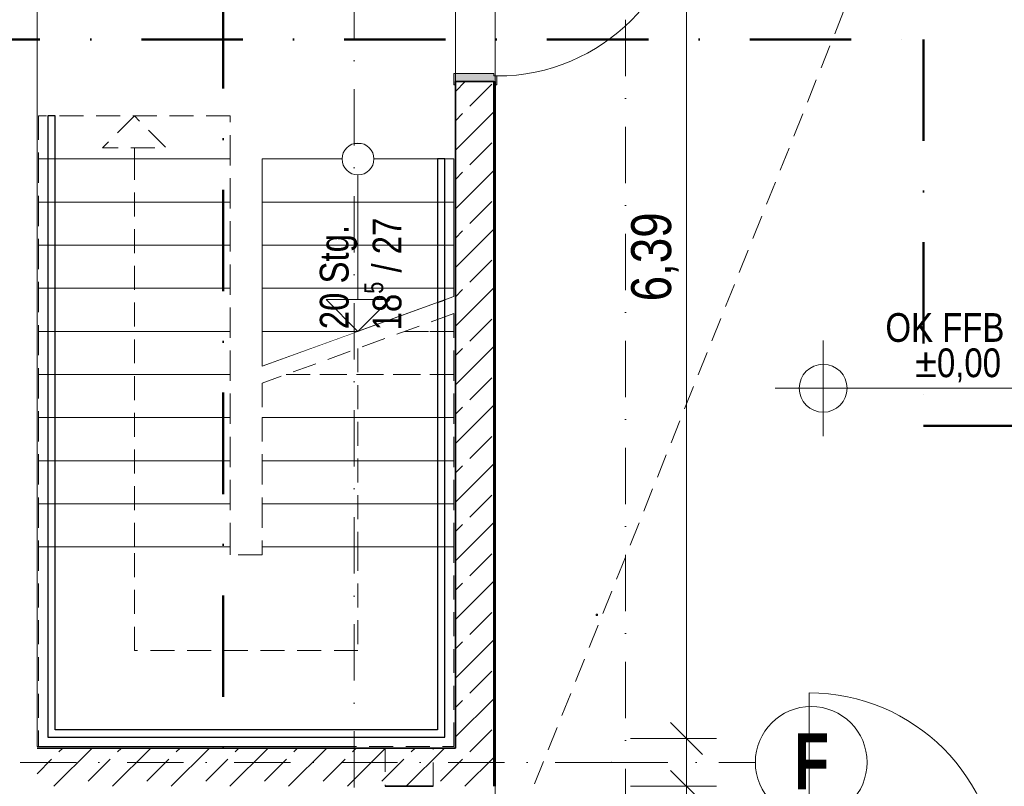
# Model space of a CAD drawing. Header units: metres. Extents: x -177922 to 5550634, y -507967 to 368279.
# Tile 74 of 125: x 3695100 to 3701266, y -47779 to -42976. Entities that reach past the tile are written whole.
import ezdxf

# ---------------------------------------------------------------- set-up
doc = ezdxf.new("R2010")
doc.units = ezdxf.units.M
doc.header["$LTSCALE"] = 0.05
doc.header["$PDSIZE"] = 0.8
for name, pattern in [('Strichlinie_ eng', [4600, 3000, -1600]), ('Strichpunktlinie', [13405.555248, 7055.555344, -3527.777672, 0, -2822.222233]), ('Strichpunktlinie_ lang', [25400, 12700, -6350, 0, -6350]), ('Wipeout_Contour', [20000, 0, -20000])]:
    doc.linetypes.add(name, pattern=pattern)
for name, color, linetype in [('A_1_Bauteilschraffuren', 7, 'Continuous'), ('A_1_Geländer _ Brüstungen', 7, 'Continuous'), ('A_1_Schraffuren', 7, 'Continuous'), ('A_1_Treppen', 7, 'Continuous'), ('A_1_Türen', 7, 'Continuous'), ('A_1_Wände_Innen_Massiv', 7, 'Continuous'), ('A_3_Achsen_Raster', 7, 'Continuous'), ('A_3_Schnittführung', 7, 'Continuous'), ('A_4_Bemaßung_100', 7, 'Continuous'), ('A_4_Bemaßung_innen_100', 7, 'Continuous'), ('A_4_Etiketten_UHD', 7, 'Continuous'), ('A_4_Umgrenzung_Raumlegende', 7, 'Continuous')]:
    doc.layers.add(name, color=color, linetype=linetype)
doc.styles.add('ERSTELLTER_STIL_1', font='txt')
doc.styles.add('ERSTELLTER_STIL_2', font='ARIALN.TTF')
doc.styles.add('ERSTELLTER_STIL_5', font='txt')
doc.dimstyles.new('ERSTELLTER_STIL__20', dxfattribs={"dimtxt": 250, "dimasz": 190, "dimexe": 0.18, "dimexo": 350, "dimgap": 0, "dimtad": 1, "dimlfac": 0.001, "dimzin": 0, "dimdsep": 46, "dimtxsty": 'ERSTELLTER_STIL_1', "dimblk": 'ARROWHEAD_6', "dimblk1": 'ARROWHEAD_6', "dimblk2": 'ARROWHEAD_6', "dimcen": 0.09, "dimclrd": 7, "dimclre": 7, "dimclrt": 7, "dimazin": 0, "dimtfac": 1, "dimtdec": 4, "dimtmove": 0, "dimatfit": 3, "dimfxl": 1, "dimtolj": 1, "dimtzin": 0, "dimarcsym": 0})
pattern_1 = [(45, (3733493.5, -38278.93), (-183.8478, 183.8478), []), (45, (3733401.57, -38187), (-183.8478, 183.8478), [195, -65])]

# ---------------------------------------------------------------- blocks, each defined once
blk = doc.blocks.new('*D132', base_point=(3733493.5, -38278.9))
at = {"layer": 'A_4_Bemaßung_100', "color": 7, "linetype": 'Continuous', "lineweight": 13}
for p, q in [((3699175.9, -47378.9), (3699375.9, -47578.9)), ((3699463.4, -47478.9), (3698925.9, -47478.9)), ((3699275.9, -47778.9), (3699275.9, -47478.9)), ((3699175.9, -47678.9), (3699375.9, -47878.9)), ((3699463.4, -47778.9), (3698925.9, -47778.9)), ((3699275.9, -47928.9), (3699275.9, -47778.9))]:
    blk.add_line(p, q, dxfattribs=at)
at = {"layer": 'A_4_Bemaßung_100', "color": 7, "lineweight": 15, "insert": (3699225.9, -48211), "char_height": 250, "attachment_point": 7, "rotation": 90, "style": 'ERSTELLTER_STIL_1'}
blk.add_mtext('\\A1;{\\pql;\\fSwis721 Cn BT|b0|i0|c0|p0;\\W1.000000;30}', dxfattribs=at)
blk = doc.blocks.new('ARROWHEAD_6')
at = {"color": 0, "linetype": 'Continuous', "lineweight": 0}
for p, q in [((-0.5, -0.5), (0.5, 0.5)), ((0, 0), (-1, 0))]:
    blk.add_line(p, q, dxfattribs=at)
blk = doc.blocks.new('*D133', base_point=(3733493.5, -38278.9))
at = {"layer": 'A_4_Bemaßung_100', "color": 7, "linetype": 'Continuous', "lineweight": 13}
for p, q in [((3699175.9, -40988.9), (3699375.9, -41188.9)), ((3699463.4, -41088.9), (3698925.9, -41088.9)), ((3699275.9, -47478.9), (3699275.9, -41088.9)), ((3699175.9, -47378.9), (3699375.9, -47578.9)), ((3699463.4, -47478.9), (3698925.9, -47478.9))]:
    blk.add_line(p, q, dxfattribs=at)
at = {"layer": 'A_4_Bemaßung_100', "color": 7, "lineweight": 15, "char_height": 250, "attachment_point": 7, "rotation": 90, "style": 'ERSTELLTER_STIL_1'}
for s, insert in [('\\A1;{\\pql;\\fSwis721 Cn BT|b0|i0|c0|p0;\\W1.000000;24}', (3699225.9, -41521)), ('\\A1;{\\pql;\\fSwis721 Cn BT|b0|i0|c0|p0;\\W1.000000;6,39}', (3699225.9, -44740.6))]:
    blk.add_mtext(s, dxfattribs=dict(at, insert=insert))

msp = doc.modelspace()

# ---------------------------------------------------------------- hatches: boundary and pattern name
at = {"layer": 'A_1_Bauteilschraffuren', "linetype": 'Continuous', "lineweight": 18}
msp.add_hatch(color=154, dxfattribs=at).paths.add_polyline_path([(3697818.496, -43313.926), (3697818.496, -43383.926), (3697828.496, -43383.926), (3697828.496, -43363.926), (3698078.496, -43363.926), (3698078.496, -43383.926), (3698088.496, -43383.926), (3698088.496, -43328.926), (3698068.496, -43328.926), (3698068.496, -43313.926)])
at = {"layer": 'A_1_Bauteilschraffuren', "linetype": 'Continuous', "lineweight": 13}
h = msp.add_hatch(dxfattribs=at)
h.set_pattern_fill('Verputz_0006', color=251, style=0, pattern_type=2)
h.set_pattern_definition([(0, (3733493.5, -38278.93), (0, 173.2051), [0, -100]), (0, (3733543.5, -38192.32), (0, 173.2051), [0, -100])])
h.paths.add_polyline_path([(3698078.496, -43363.926), (3698068.496, -43363.926), (3698068.496, -47778.926), (3698078.496, -47778.926)])
h = msp.add_hatch(dxfattribs=at)
h.set_pattern_fill('Beton__Stahlbeton_0006', color=253, style=0, pattern_type=2)
h.set_pattern_definition(pattern_1)
h.paths.add_polyline_path([(3695208.496, -47778.926), (3697828.496, -47778.926), (3697828.496, -47538.926), (3695208.496, -47538.926)])

# ---------------------------------------------------------------- linework, layer by layer
at = {"color": 1, "linetype": 'Continuous', "lineweight": 18}
msp.add_lwpolyline([(3698719.235, -46704.492, 1), (3698709.641, -46704.492, 1)], format="xyb", close=True, dxfattribs=at)
at = {"layer": 'A_1_Geländer _ Brüstungen', "color": 7, "linetype": 'Continuous', "lineweight": 25}
for p, q in [((3695321.496, -43578.926), (3695275.496, -43578.926)), ((3695275.496, -43578.926), (3695275.496, -43848.926)), ((3695321.496, -43848.926), (3695321.496, -43578.926)), ((3695275.496, -43848.926), (3695275.496, -46548.926)), ((3695321.496, -46548.926), (3695321.496, -43848.926)), ((3697715.496, -46278.926), (3697715.496, -47425.926)), ((3697761.496, -47471.926), (3697761.496, -46278.926)), ((3695275.496, -46548.926), (3695275.496, -47471.926)), ((3695321.496, -47425.926), (3695321.496, -46548.926)), ((3695275.496, -47471.926), (3697761.496, -47471.926)), ((3697715.496, -47425.926), (3695321.496, -47425.926))]:
    msp.add_line(p, q, dxfattribs=at)
at = {"layer": 'A_1_Geländer _ Brüstungen', "color": 7, "linetype": 'Continuous', "lineweight": 13}
for p, q in [((3695321.496, -43578.926), (3695275.496, -43578.926)), ((3695275.496, -43578.926), (3695275.496, -43848.926)), ((3695321.496, -43848.926), (3695321.496, -43578.926)), ((3695275.496, -43848.926), (3695275.496, -46548.926)), ((3695321.496, -46548.926), (3695321.496, -43848.926)), ((3697715.496, -46278.926), (3697715.496, -47425.926)), ((3697761.496, -47471.926), (3697761.496, -46278.926)), ((3695275.496, -46548.926), (3695275.496, -47471.926)), ((3695321.496, -47425.926), (3695321.496, -46548.926)), ((3695275.496, -47471.926), (3697761.496, -47471.926)), ((3697715.496, -47425.926), (3695321.496, -47425.926))]:
    msp.add_line(p, q, dxfattribs=at)
at = {"layer": 'A_1_Treppen', "color": 7, "linetype": 'Strichlinie_ eng', "lineweight": 13}
for p, q in [((3696418.496, -43578.926), (3695218.496, -43578.926)), ((3695218.496, -43578.926), (3695218.496, -43848.926)), ((3695818.496, -43848.926), (3695818.496, -43578.926)), ((3696418.496, -43848.926), (3696418.496, -43578.926)), ((3696418.496, -43848.926), (3695218.496, -43848.926)), ((3695218.496, -43848.926), (3695218.496, -44118.926)), ((3695218.496, -43848.926), (3696418.496, -43848.926)), ((3695818.496, -46278.926), (3695818.496, -43848.926)), ((3696418.496, -44118.926), (3696418.496, -43848.926)), ((3696418.496, -44118.926), (3695218.496, -44118.926)), ((3695218.496, -44118.926), (3695218.496, -44388.926)), ((3695218.496, -44118.926), (3696418.496, -44118.926)), ((3696418.496, -44388.926), (3696418.496, -44118.926)), ((3696418.496, -44388.926), (3695218.496, -44388.926)), ((3695218.496, -44388.926), (3695218.496, -44658.926)), ((3695218.496, -44388.926), (3696418.496, -44388.926)), ((3696418.496, -44658.926), (3696418.496, -44388.926)), ((3696418.496, -44658.926), (3695218.496, -44658.926)), ((3695218.496, -44658.926), (3695218.496, -44928.926)), ((3695218.496, -44658.926), (3696418.496, -44658.926)), ((3696418.496, -44928.926), (3696418.496, -44658.926)), ((3696418.496, -44928.926), (3695218.496, -44928.926)), ((3695218.496, -44928.926), (3695218.496, -45198.926)), ((3695218.496, -44928.926), (3696418.496, -44928.926)), ((3696418.496, -45198.926), (3696418.496, -44928.926)), ((3696418.496, -45198.926), (3695218.496, -45198.926)), ((3695218.496, -45198.926), (3695218.496, -45468.926)), ((3695218.496, -45198.926), (3696418.496, -45198.926)), ((3696418.496, -45468.926), (3696418.496, -45198.926)), ((3696769.058, -45198.926), (3697818.496, -45198.926)), ((3697818.496, -45198.926), (3696769.058, -45198.926)), ((3697818.496, -45468.926), (3697818.496, -45198.926)), ((3696618.496, -45253.726), (3696618.496, -45468.926)), ((3696418.496, -45468.926), (3695218.496, -45468.926)), ((3695218.496, -45468.926), (3695218.496, -45738.926)), ((3695218.496, -45468.926), (3696418.496, -45468.926)), ((3696418.496, -45738.926), (3696418.496, -45468.926)), ((3696618.496, -45468.926), (3697818.496, -45468.926)), ((3697818.496, -45468.926), (3696618.496, -45468.926)), ((3696618.496, -45468.926), (3696618.496, -45738.926)), ((3697818.496, -45738.926), (3697818.496, -45468.926)), ((3696418.496, -45738.926), (3695218.496, -45738.926)), ((3695218.496, -45738.926), (3695218.496, -46008.926)), ((3695218.496, -45738.926), (3696418.496, -45738.926)), ((3696418.496, -46008.926), (3696418.496, -45738.926)), ((3696618.496, -45738.926), (3697818.496, -45738.926)), ((3697818.496, -45738.926), (3696618.496, -45738.926)), ((3696618.496, -45738.926), (3696618.496, -46008.926)), ((3697818.496, -46008.926), (3697818.496, -45738.926)), ((3696418.496, -46008.926), (3695218.496, -46008.926)), ((3695218.496, -46008.926), (3695218.496, -46278.926)), ((3695218.496, -46008.926), (3696418.496, -46008.926)), ((3696418.496, -46278.926), (3696418.496, -46008.926)), ((3696618.496, -46008.926), (3697818.496, -46008.926)), ((3697818.496, -46008.926), (3696618.496, -46008.926)), ((3696618.496, -46008.926), (3696618.496, -46278.926)), ((3697818.496, -46278.926), (3697818.496, -46008.926)), ((3696418.496, -46278.926), (3695218.496, -46278.926)), ((3695218.496, -46278.926), (3695218.496, -47528.926)), ((3695218.496, -46278.926), (3696418.496, -46278.926)), ((3695818.496, -46928.926), (3695818.496, -46278.926)), ((3696418.496, -46328.926), (3696418.496, -46278.926)), ((3696618.496, -46278.926), (3697818.496, -46278.926)), ((3697818.496, -46278.926), (3696618.496, -46278.926)), ((3696618.496, -46278.926), (3696618.496, -46328.926)), ((3697218.496, -46278.926), (3697218.496, -46928.926)), ((3697818.496, -47528.926), (3697818.496, -46278.926)), ((3696618.496, -46328.926), (3696418.496, -46328.926)), ((3697218.496, -46928.926), (3695818.496, -46928.926)), ((3695218.496, -47528.926), (3697818.496, -47528.926))]:
    msp.add_line(p, q, dxfattribs=at)
at = {"layer": 'A_1_Türen', "color": 150, "linetype": 'Continuous', "lineweight": 18}
for p, q in [((3697818.496, -43313.926), (3698068.496, -43313.926)), ((3697818.496, -43383.926), (3697818.496, -43313.926)), ((3698068.496, -43313.926), (3698068.496, -43328.926)), ((3698068.496, -43328.926), (3698088.496, -43328.926)), ((3698088.496, -43328.926), (3698088.496, -43383.926)), ((3697828.496, -43383.926), (3697818.496, -43383.926)), ((3698078.496, -43363.926), (3697828.496, -43363.926)), ((3697828.496, -43363.926), (3697828.496, -43383.926)), ((3698068.496, -43363.926), (3697828.496, -43363.926)), ((3698068.496, -43363.926), (3697828.496, -43363.926)), ((3698078.496, -43363.926), (3698068.496, -43363.926)), ((3698078.496, -43363.926), (3698068.496, -43363.926)), ((3698078.496, -43383.926), (3698078.496, -43363.926)), ((3698088.496, -43383.926), (3698078.496, -43383.926)), ((3700043.496, -48383.926), (3700043.496, -47193.926))]:
    msp.add_line(p, q, dxfattribs=at)
for centre, start, end in [((3698088.496, -42138.926), 270, 0), ((3700043.496, -48383.926), 0, 90)]:
    msp.add_arc(centre, 1190, start, end, dxfattribs=at)
at = {"layer": 'A_1_Wände_Innen_Massiv', "color": 7, "linetype": 'Continuous', "lineweight": 35}
for p, q in [((3698068.496, -43363.926), (3697828.496, -43363.926)), ((3698068.496, -47778.926), (3698068.496, -43363.926))]:
    msp.add_line(p, q, dxfattribs=at)
at = {"layer": 'A_1_Wände_Innen_Massiv', "color": 7, "linetype": 'Continuous', "lineweight": 13}
msp.add_line((3698078.496, -43363.926), (3698068.496, -43363.926), dxfattribs=at)
at = {"layer": 'A_1_Wände_Innen_Massiv', "color": 7, "linetype": 'Continuous', "lineweight": 35, "flags": 128}
for points in [[(3698078.496, -47778.926), (3698078.496, -43363.926)], [(3697388.508, -47538.926), (3695208.496, -47538.926)], [(3697688.508, -47538.926), (3697388.508, -47538.926)], [(3697828.496, -47538.926), (3697688.508, -47538.926)], [(3697388.508, -47778.926), (3697688.508, -47778.926)]]:
    msp.add_lwpolyline(points, dxfattribs=at)
at = {"layer": 'A_1_Wände_Innen_Massiv', "color": 7, "linetype": 'Strichlinie_ eng', "lineweight": 18, "flags": 128}
for points in [[(3697388.508, -47538.926), (3697388.508, -47778.926)], [(3697688.508, -47778.926), (3697688.508, -47538.926)]]:
    msp.add_lwpolyline(points, dxfattribs=at)
at = {"layer": 'A_3_Achsen_Raster', "color": 7, "linetype": 'Strichpunktlinie', "lineweight": 13}
for p, q in [((3698893.496, -48021.671), (3698893.496, -13321.671)), ((3698807.066, -47628.926), (3670843.496, -47628.926)), ((3698807.066, -47628.926), (3699707.066, -47628.926))]:
    msp.add_line(p, q, dxfattribs=at)
at = {"layer": 'A_3_Achsen_Raster', "color": 7, "linetype": 'Continuous', "lineweight": 13}
msp.add_circle((3700057.066, -47628.926), 350, dxfattribs=at)
at = {"layer": 'A_3_Achsen_Raster', "color": 7, "linetype": 'Strichpunktlinie', "lineweight": 13}
msp.add_point((3698807.066, -47628.926), dxfattribs=at)
msp.add_point((3698807.066, -47628.926), dxfattribs=at)
at = {"layer": 'A_3_Schnittführung', "color": 7, "linetype": 'Strichpunktlinie_ lang', "lineweight": 50}
for p, q in [((3696373.278, -12290.173), (3696373.278, -84477.748)), ((3671730.053, -43100.729), (3700759.69, -43100.729)), ((3700759.69, -43100.729), (3700759.69, -45520.823)), ((3700759.69, -45520.823), (3708968.05, -45520.823))]:
    msp.add_line(p, q, dxfattribs=at)
at = {"layer": 'A_4_Bemaßung_innen_100', "color": 7, "linetype": 'Continuous', "lineweight": 13}
for p, q in [((3700131.919, -45585.1), (3700131.919, -44985.1)), ((3699831.919, -45285.1), (3701509.341, -45285.1))]:
    msp.add_line(p, q, dxfattribs=at)
msp.add_circle((3700131.919, -45285.1), 150, dxfattribs=at)
at = {"layer": 'A_4_Etiketten_UHD', "color": 251, "linetype": 'Strichlinie_ eng', "lineweight": 18}
msp.add_line((3698068.496, -48403.926), (3702068.496, -38403.926), dxfattribs=at)
at = {"layer": 'A_4_Umgrenzung_Raumlegende', "color": 7, "linetype": 'Continuous', "lineweight": 13, "flags": 128}
for points in [[(3702058.496, -46413.926), (3702058.496, -39153.926), (3702058.496, -38398.926), (3700508.496, -38398.926), (3700508.496, -39158.926), (3698078.496, -39158.926), (3698078.496, -40848.926), (3698078.496, -47778.926), (3698078.496, -48393.926), (3707568.496, -48393.926), (3707568.496, -49747.926), (3710068.496, -49747.926), (3710068.496, -48643.926), (3710068.496, -46413.926)], [(3697828.496, -47538.926), (3697828.496, -41088.926), (3695208.496, -41088.926), (3695208.496, -47528.926), (3697193.496, -47528.926), (3697193.496, -47538.926)]]:
    msp.add_lwpolyline(points, close=True, dxfattribs=at)

# ---------------------------------------------------------------- texts
at = {"layer": 'A_3_Achsen_Raster', "color": 7, "lineweight": 15, "insert": (3699949.514, -47447.09), "char_height": 350, "attachment_point": 1, "style": 'ERSTELLTER_STIL_5'}
msp.add_mtext('\\A1;{\\pql;\\pt0;\\fSwis721 LtCn BT|b1|i0|c0|p0;\\W1.000000;F}', dxfattribs=at)
at = {"layer": 'A_4_Bemaßung_innen_100', "color": 7, "lineweight": 15, "char_height": 180, "attachment_point": 7, "style": 'ERSTELLTER_STIL_1'}
for s, insert in [('\\A1;{\\pql;\\fSwis721 Cn BT|b0|i0|c0|p0;\\W1.000000;OK FFB EG}', (3700521.919, -44997.1)), ('\\A1;{\\pql;\\fSwis721 Cn BT|b0|i0|c0|p0;\\W1.000000;±0,00}', (3700706.372, -45249.1))]:
    msp.add_mtext(s, dxfattribs=dict(at, insert=insert))

# ---------------------------------------------------------------- dimensions: what is measured, and where the dimension line sits
at = {"layer": 'A_4_Bemaßung_100', "color": 7, "linetype": 'Continuous', "lineweight": 13}
dim = msp.add_linear_dim(base=(3699275.941, -47478.926), p1=(3686165.996, -47778.926), p2=(3686045.996, -47478.926), angle=90, dimstyle='ERSTELLTER_STIL__20', dxfattribs=at)
dim.commit()
dim.dimension.update_dxf_attribs({"geometry": '*D132', "text_midpoint": (3699100.941, -48020.701), "dimtype": 160, "text_rotation": 90})

# ---------------------------------------------------------------- next in the draw order: wipeouts: each hides what was drawn before it
at = {"color": 254, "linetype": 'Wipeout_Contour', "lineweight": 0, "ltscale": 11088230.98101424}
msp.add_wipeout([(3695818.496, -43578.926), (3695618.496, -43778.926), (3696018.496, -43778.926)], dxfattribs=at).dxf.layer = 'A_1_Schraffuren'
at = {"color": 254, "linetype": 'Wipeout_Contour', "lineweight": 0, "ltscale": 14789920.46709421}
msp.add_wipeout([(3697818.496, -43848.926), (3696618.496, -43848.926), (3696618.496, -44118.926), (3697818.496, -44118.926)], dxfattribs=at).dxf.layer = 'A_1_Schraffuren'

# ---------------------------------------------------------------- next in the draw order: linework, layer by layer
at = {"layer": 'A_1_Geländer _ Brüstungen', "color": 7, "linetype": 'Continuous', "lineweight": 25}
msp.add_line((3697761.496, -43848.926), (3697715.496, -43848.926), dxfattribs=at)
at = {"layer": 'A_1_Treppen', "color": 7, "linetype": 'Continuous', "lineweight": 18}
for p, q in [((3697818.496, -43848.926), (3696618.496, -43848.926)), ((3696618.496, -43848.926), (3696618.496, -44118.926)), ((3697818.496, -44118.926), (3697818.496, -43848.926)), ((3696618.496, -44118.926), (3697818.496, -44118.926))]:
    msp.add_line(p, q, dxfattribs=at)
at = {"layer": 'A_1_Treppen', "color": 7, "linetype": 'Strichlinie_ eng', "lineweight": 13, "flags": 128}
msp.add_lwpolyline([(3695818.496, -43578.926), (3695618.496, -43778.926), (3696018.496, -43778.926)], close=True, dxfattribs=at)

# ---------------------------------------------------------------- next in the draw order: wipeouts: each hides what was drawn before it
at = {"color": 254, "linetype": 'Wipeout_Contour', "lineweight": 0, "ltscale": 14789933.35382249}
msp.add_wipeout([(3697818.496, -44118.926), (3696618.496, -44118.926), (3696618.496, -44388.926), (3697818.496, -44388.926)], dxfattribs=at).dxf.layer = 'A_1_Schraffuren'

# ---------------------------------------------------------------- next in the draw order: linework, layer by layer
at = {"layer": 'A_1_Treppen', "color": 7, "linetype": 'Continuous', "lineweight": 13}
msp.add_line((3697218.496, -43848.926), (3697218.496, -44118.926), dxfattribs=at)
at = {"layer": 'A_1_Treppen', "color": 7, "linetype": 'Continuous', "lineweight": 18}
for p, q in [((3697818.496, -44118.926), (3696618.496, -44118.926)), ((3696618.496, -44118.926), (3696618.496, -44388.926)), ((3697818.496, -44388.926), (3697818.496, -44118.926)), ((3696618.496, -44388.926), (3697818.496, -44388.926))]:
    msp.add_line(p, q, dxfattribs=at)

# ---------------------------------------------------------------- next in the draw order: wipeouts: each hides what was drawn before it
at = {"color": 254, "linetype": 'Wipeout_Contour', "lineweight": 0, "ltscale": 66554613.20489031}
msp.add_wipeout([(3697118.496, -43848.926), (3697118.496, -43848.926), (3697128.399, -43892.314), (3697156.147, -43927.109), (3697196.244, -43946.419), (3697240.748, -43946.419), (3697280.845, -43927.109), (3697308.593, -43892.314), (3697318.496, -43848.926), (3697318.496, -43848.926), (3697318.496, -43848.926), (3697308.593, -43805.537), (3697280.845, -43770.743), (3697240.748, -43751.433), (3697196.244, -43751.433), (3697156.147, -43770.743), (3697128.399, -43805.537)], dxfattribs=at).dxf.layer = 'A_1_Schraffuren'
at = {"color": 254, "linetype": 'Wipeout_Contour', "lineweight": 0, "ltscale": 14789946.31940346}
msp.add_wipeout([(3697818.496, -44388.926), (3696618.496, -44388.926), (3696618.496, -44658.926), (3697818.496, -44658.926)], dxfattribs=at).dxf.layer = 'A_1_Schraffuren'

# ---------------------------------------------------------------- next in the draw order: linework, layer by layer
at = {"layer": 'A_1_Treppen', "color": 7, "linetype": 'Continuous', "lineweight": 18}
for p, q in [((3697818.496, -44388.926), (3696618.496, -44388.926)), ((3696618.496, -44388.926), (3696618.496, -44658.926)), ((3697818.496, -44658.926), (3697818.496, -44388.926)), ((3696618.496, -44658.926), (3697818.496, -44658.926))]:
    msp.add_line(p, q, dxfattribs=at)
at = {"layer": 'A_1_Treppen', "color": 7, "linetype": 'Continuous', "lineweight": 13, "flags": 128}
msp.add_lwpolyline([(3697118.496, -43848.926, 1), (3697318.496, -43848.926, 1)], format="xyb", close=True, dxfattribs=at)

# ---------------------------------------------------------------- next in the draw order: wipeouts: each hides what was drawn before it
at = {"color": 254, "linetype": 'Wipeout_Contour', "lineweight": 0, "ltscale": 18487448.18983155}
msp.add_wipeout([(3697818.496, -44658.926), (3696618.496, -44658.926), (3696618.496, -44928.926), (3697218.496, -44928.926), (3697818.496, -44710.544)], dxfattribs=at).dxf.layer = 'A_1_Schraffuren'

# ---------------------------------------------------------------- next in the draw order: hatches: boundary and pattern name
at = {"layer": 'A_1_Bauteilschraffuren', "linetype": 'Continuous', "lineweight": 13}
h = msp.add_hatch(dxfattribs=at)
h.set_pattern_fill('Beton__Stahlbeton_0006', color=253, style=0, pattern_type=2)
h.set_pattern_definition(pattern_1)
h.paths.add_polyline_path([(3697828.496, -47778.926), (3698068.496, -47778.926), (3698068.496, -43363.926), (3697828.496, -43363.926)])

# ---------------------------------------------------------------- next in the draw order: linework, layer by layer
at = {"layer": 'A_1_Geländer _ Brüstungen', "color": 7, "linetype": 'Continuous', "lineweight": 25}
for p, q in [((3697715.496, -43848.926), (3697715.496, -46278.926)), ((3697761.496, -46278.926), (3697761.496, -43848.926))]:
    msp.add_line(p, q, dxfattribs=at)
at = {"layer": 'A_1_Geländer _ Brüstungen', "color": 7, "linetype": 'Continuous', "lineweight": 13}
for p, q in [((3697761.496, -44837.708), (3697715.496, -44854.45)), ((3697715.496, -44854.45), (3697715.496, -46278.926)), ((3697761.496, -46278.926), (3697761.496, -44837.708))]:
    msp.add_line(p, q, dxfattribs=at)
at = {"layer": 'A_1_Geländer _ Brüstungen', "color": 7, "linetype": 'Continuous', "lineweight": 25, "flags": 128}
msp.add_lwpolyline([(3697761.496, -44731.29), (3697761.496, -43848.926), (3697715.496, -43848.926), (3697715.496, -44748.033)], close=True, dxfattribs=at)
at = {"layer": 'A_1_Treppen', "color": 7, "linetype": 'Continuous', "lineweight": 18}
for p, q in [((3697818.496, -44658.926), (3696618.496, -44658.926)), ((3696618.496, -44658.926), (3696618.496, -44928.926)), ((3697818.496, -44710.544), (3697818.496, -44658.926)), ((3696618.496, -44928.926), (3697218.496, -44928.926))]:
    msp.add_line(p, q, dxfattribs=at)
at = {"layer": 'A_1_Treppen', "color": 7, "linetype": 'Strichlinie_ eng', "lineweight": 13}
for p, q in [((3697818.496, -44928.926), (3697818.496, -44816.961)), ((3697510.877, -44928.926), (3697818.496, -44928.926)), ((3697818.496, -44928.926), (3697510.877, -44928.926)), ((3697818.496, -45198.926), (3697818.496, -44928.926))]:
    msp.add_line(p, q, dxfattribs=at)
at = {"layer": 'A_1_Wände_Innen_Massiv', "color": 7, "linetype": 'Continuous', "lineweight": 35, "flags": 128}
msp.add_lwpolyline([(3697828.496, -43363.926), (3697828.496, -47538.926)], dxfattribs=at)

# ---------------------------------------------------------------- next in the draw order: wipeouts: each hides what was drawn before it
at = {"color": 254, "linetype": 'Wipeout_Contour', "lineweight": 0, "ltscale": 11091277.67225545}
msp.add_wipeout([(3696618.496, -44928.926), (3696618.496, -45147.308), (3697218.496, -44928.926)], dxfattribs=at).dxf.layer = 'A_1_Schraffuren'

# ---------------------------------------------------------------- next in the draw order: linework, layer by layer
at = {"layer": 'A_1_Treppen', "color": 7, "linetype": 'Continuous', "lineweight": 13}
for p, q in [((3697218.496, -44118.926), (3697218.496, -44928.926)), ((3697818.496, -44710.544), (3696618.496, -45147.308))]:
    msp.add_line(p, q, dxfattribs=at)
at = {"layer": 'A_1_Treppen', "color": 7, "linetype": 'Strichlinie_ eng', "lineweight": 13}
for p, q in [((3697818.496, -44816.961), (3696618.496, -45253.726)), ((3697218.496, -45035.344), (3697218.496, -46278.926))]:
    msp.add_line(p, q, dxfattribs=at)
at = {"layer": 'A_1_Treppen', "color": 7, "linetype": 'Continuous', "lineweight": 18}
for p, q in [((3697218.496, -44928.926), (3696618.496, -44928.926)), ((3696618.496, -44928.926), (3696618.496, -45147.308))]:
    msp.add_line(p, q, dxfattribs=at)

# ---------------------------------------------------------------- next in the draw order: wipeouts: each hides what was drawn before it
at = {"color": 254, "linetype": 'Wipeout_Contour', "lineweight": 0, "ltscale": 11092469.57356491}
msp.add_wipeout([(3697218.496, -44928.926), (3697418.496, -44728.926), (3697018.496, -44728.926)], dxfattribs=at).dxf.layer = 'A_1_Schraffuren'

# ---------------------------------------------------------------- next in the draw order: linework, layer by layer
at = {"layer": 'A_1_Treppen', "color": 7, "linetype": 'Continuous', "lineweight": 13, "flags": 128}
msp.add_lwpolyline([(3697218.496, -44928.926), (3697418.496, -44728.926), (3697018.496, -44728.926)], close=True, dxfattribs=at)
at = {"layer": 'A_3_Achsen_Raster', "color": 7, "linetype": 'Strichpunktlinie', "lineweight": 13}
msp.add_line((3697193.496, -85997.774), (3697193.496, -37797.774), dxfattribs=at)

# ---------------------------------------------------------------- next in the draw order: texts
at = {"layer": 'A_1_Treppen', "color": 7, "lineweight": 15, "char_height": 180, "rotation": 90, "style": 'ERSTELLTER_STIL_2'}
for s, insert, attachment_point in [('\\A1;{\\pqc;\\pt0,800;\\fArial Narrow|b0|i0|c0|p0;\\W1.000000;20 Stg.\\fArial Narrow|b0|i0|c0|p0;\\W1.000000;\\fArial Narrow|b0|i0|c0|p0;\\W1.000000;\\A1{\\H.66x;\\S^  ;}\\fArial Narrow|b0|i0|c0|p0;\\W1.000000;\\fArial Narrow|b0|i0|c0|p0;\\W1.000000;\\fArial Narrow|b0|i0|c0|p0;\\W1.000000;\\fArial Narrow|b0|i0|c0|p0;\\W1.000000;\\A1{\\H.66x;\\S^  ;}\\fArial Narrow|b0|i0|c0|p0;\\W1.000000;\\fArial Narrow|b0|i0|c0|p0;\\W1.000000;\\fArial Narrow|b0|i0|c0|p0;\\W1.000000;\\fArial Narrow|b0|i0|c0|p0;\\W1.000000;\\A1{\\H.66x;\\S^  ;}\\fArial Narrow|b0|i0|c0|p0;\\W1.000000;}', (3697213.74, -44531.841), 8), ('\\A1;{\\pqc;\\pt0,800;\\fArial Narrow|b0|i0|c0|p0;\\W1.000000;\\fArial Narrow|b0|i0|c0|p0;\\W1.000000;18\\fArial Narrow|b0|i0|c0|p0;\\W1.000000;\\A1{\\H.66x;\\S5^  ;}\\fArial Narrow|b0|i0|c0|p0;\\W1.000000;\\fArial Narrow|b0|i0|c0|p0;\\W1.000000; / \\fArial Narrow|b0|i0|c0|p0;\\W1.000000;27\\fArial Narrow|b0|i0|c0|p0;\\W1.000000;\\A1{\\H.66x;\\S^  ;}\\fArial Narrow|b0|i0|c0|p0;\\W1.000000;\\fArial Narrow|b0|i0|c0|p0;\\W1.000000;\\fArial Narrow|b0|i0|c0|p0;\\W1.000000;\\fArial Narrow|b0|i0|c0|p0;\\W1.000000;\\A1{\\H.66x;\\S^  ;}\\fArial Narrow|b0|i0|c0|p0;\\W1.000000;}', (3697257.727, -44531.841), 2)]:
    msp.add_mtext(s, dxfattribs=dict(at, insert=insert, attachment_point=attachment_point))

# ---------------------------------------------------------------- next in the draw order: dimensions: what is measured, and where the dimension line sits
at = {"layer": 'A_4_Bemaßung_100', "color": 7, "linetype": 'Continuous', "lineweight": 13}
dim = msp.add_linear_dim(base=(3699275.941, -41088.926), p1=(3686045.996, -47478.926), p2=(3696518.496, -41088.926), angle=90, dimstyle='ERSTELLTER_STIL__20', dxfattribs=at)
dim.commit()
dim.dimension.update_dxf_attribs({"geometry": '*D133', "text_midpoint": (3699100.941, -44416.988), "dimtype": 160, "text_rotation": 90})

doc.saveas('drawing.dxf')
